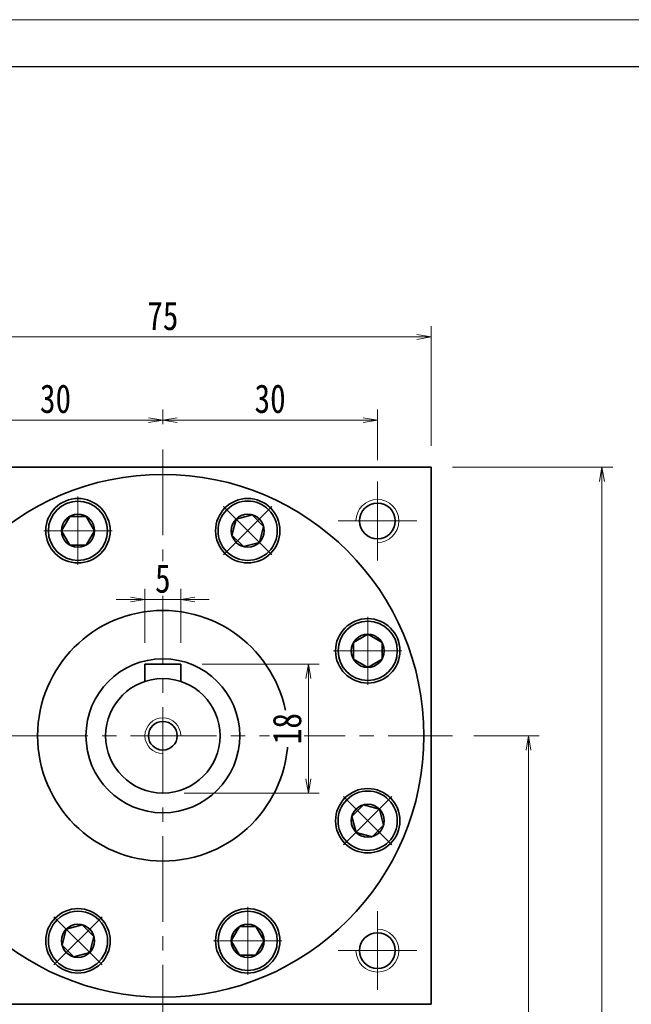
# Model space of a CAD drawing. Header units: millimetres. Extents: x -17 to 538, y -17 to 373.
# Tile 8 of 8: x 333 to 418, y 236 to 373. Entities that reach past the tile are written whole.
import ezdxf

# ---------------------------------------------------------------- set-up
doc = ezdxf.new("R2010")
doc.units = ezdxf.units.MM
doc.set_wipeout_variables(frame=1)
doc.linetypes.add('点画线', pattern=[18, 12, -2, 2, -2])
for name, color, linetype, lineweight in [('中心线层', 1, '点画线', 18), ('图框_外框线', 7, 'Continuous', 18), ('尺寸线层', 3, 'Continuous', 18), ('粗实线层', 7, 'Continuous', 35)]:
    doc.layers.add(name, color=color, linetype=linetype, lineweight=lineweight)
doc.styles.add('宋体', font='SimSun.ttf', dxfattribs={"width": 0.8})
doc.dimstyles.new('A水平标注$0', dxfattribs={"dimtxt": 3.5, "dimasz": 2, "dimexe": 1.5, "dimexo": 3, "dimgap": 1.1, "dimtad": 1, "dimtoh": 1, "dimdec": 4, "dimdsep": 46, "dimtxsty": '宋体', "dimblk": 'OPEN', "dimcen": 3, "dimclrd": 3, "dimclre": 3, "dimclrt": 6, "dimadec": 0, "dimazin": 0, "dimtm": 1e-09, "dimtfac": 1, "dimtdec": 4, "dimtix": 1, "dimtmove": 0, "dimatfit": 3, "dimldrblk": 'OPEN', "dimfxl": 0, "dimlwd": 13, "dimlwe": 13, "dimarcsym": 0})

# ---------------------------------------------------------------- blocks, each defined once
blk = doc.blocks.new('_Open')
at = {"color": 0, "linetype": 'ByBlock', "lineweight": -2}
for p, q in [((-1, 0.167), (0, 0)), ((-1, -0.167), (0, 0)), ((0, 0), (-1, 0))]:
    blk.add_line(p, q, dxfattribs=at)
blk = doc.blocks.new('*D31')
at = {"layer": 'Defpoints', "color": 0, "transparency": 16777216}
for p in [(322.92, 317.19), (352.92, 313.6), (322.92, 308.6)]:
    blk.add_point(p, dxfattribs=at)
at = {"layer": '尺寸线层', "color": 3, "lineweight": 13, "transparency": 16777216}
for p, q in [((322.92, 311.6), (322.92, 318.69)), ((352.92, 316.6), (352.92, 318.69)), ((350.92, 317.19), (324.92, 317.19))]:
    blk.add_line(p, q, dxfattribs=at)
at = {"layer": '尺寸线层', "color": 3, "lineweight": 13, "transparency": 16777216, "xscale": 2, "yscale": 2, "zscale": 2, "rotation": 180}
blk.add_blockref('_Open', (322.92, 317.19), dxfattribs=at)
at = {"layer": '尺寸线层', "color": 3, "lineweight": 13, "transparency": 16777216, "xscale": 2, "yscale": 2, "zscale": 2}
blk.add_blockref('_Open', (352.92, 317.19), dxfattribs=at)
at = {"layer": '尺寸线层', "color": 6, "transparency": 16777216, "insert": (337.92, 320.15), "char_height": 4, "attachment_point": 5, "style": '宋体', "bg_fill": 3, "box_fill_scale": 1.1, "bg_fill_color": 257, "bg_fill_transparency": 0}
blk.add_mtext('30', dxfattribs=at)
blk = doc.blocks.new('*D32')
at = {"layer": 'Defpoints', "color": 0, "transparency": 16777216}
for p in [(382.92, 317.19), (352.92, 313.6), (382.92, 308.6)]:
    blk.add_point(p, dxfattribs=at)
at = {"layer": '尺寸线层', "color": 3, "lineweight": 13, "transparency": 16777216}
for p, q in [((352.92, 316.6), (352.92, 318.69)), ((382.92, 311.6), (382.92, 318.69)), ((354.92, 317.19), (380.92, 317.19))]:
    blk.add_line(p, q, dxfattribs=at)
at = {"layer": '尺寸线层', "color": 3, "lineweight": 13, "transparency": 16777216, "xscale": 2, "yscale": 2, "zscale": 2, "rotation": 180}
blk.add_blockref('_Open', (352.92, 317.19), dxfattribs=at)
at = {"layer": '尺寸线层', "color": 3, "lineweight": 13, "transparency": 16777216, "xscale": 2, "yscale": 2, "zscale": 2}
blk.add_blockref('_Open', (382.92, 317.19), dxfattribs=at)
at = {"layer": '尺寸线层', "color": 6, "transparency": 16777216, "insert": (367.92, 320.15), "char_height": 4, "attachment_point": 5, "style": '宋体', "bg_fill": 3, "box_fill_scale": 1.1, "bg_fill_color": 257, "bg_fill_transparency": 0}
blk.add_mtext('30', dxfattribs=at)
blk = doc.blocks.new('*D33')
at = {"layer": 'Defpoints', "color": 0, "transparency": 16777216}
for p in [(315.42, 328.8), (315.42, 310.6), (390.42, 310.6)]:
    blk.add_point(p, dxfattribs=at)
at = {"layer": '尺寸线层', "color": 3, "lineweight": 13, "transparency": 16777216}
for p, q in [((315.42, 313.6), (315.42, 330.3)), ((390.42, 313.6), (390.42, 330.3)), ((388.42, 328.8), (317.42, 328.8))]:
    blk.add_line(p, q, dxfattribs=at)
at = {"layer": '尺寸线层', "color": 3, "lineweight": 13, "transparency": 16777216, "xscale": 2, "yscale": 2, "zscale": 2, "rotation": 180}
blk.add_blockref('_Open', (315.42, 328.8), dxfattribs=at)
at = {"layer": '尺寸线层', "color": 3, "lineweight": 13, "transparency": 16777216, "xscale": 2, "yscale": 2, "zscale": 2}
blk.add_blockref('_Open', (390.42, 328.8), dxfattribs=at)
at = {"layer": '尺寸线层', "color": 6, "transparency": 16777216, "insert": (352.92, 331.73), "char_height": 4, "attachment_point": 5, "style": '宋体', "bg_fill": 3, "box_fill_scale": 1.1, "bg_fill_color": 257, "bg_fill_transparency": 0}
blk.add_mtext('75', dxfattribs=at)
blk = doc.blocks.new('*D37')
at = {"layer": 'Defpoints', "color": 0, "transparency": 16777216}
for p in [(350.42, 292.12), (350.42, 283.1), (355.42, 283.1)]:
    blk.add_point(p, dxfattribs=at)
at = {"layer": '尺寸线层', "color": 3, "lineweight": 13, "transparency": 16777216}
for p, q in [((350.42, 286.1), (350.42, 293.62)), ((355.42, 286.1), (355.42, 293.62)), ((348.42, 292.12), (346.42, 292.12)), ((355.42, 292.12), (350.42, 292.12)), ((357.42, 292.12), (359.42, 292.12))]:
    blk.add_line(p, q, dxfattribs=at)
at = {"layer": '尺寸线层', "color": 3, "lineweight": 13, "transparency": 16777216, "xscale": 2, "yscale": 2, "zscale": 2}
blk.add_blockref('_Open', (350.42, 292.12), dxfattribs=at)
at = {"layer": '尺寸线层', "color": 3, "lineweight": 13, "transparency": 16777216, "xscale": 2, "yscale": 2, "zscale": 2, "rotation": 180}
blk.add_blockref('_Open', (355.42, 292.12), dxfattribs=at)
at = {"layer": '尺寸线层', "color": 6, "transparency": 16777216, "insert": (352.92, 295.05), "char_height": 4, "attachment_point": 5, "style": '宋体', "bg_fill": 3, "box_fill_scale": 1.1, "bg_fill_color": 257, "bg_fill_transparency": 0}
blk.add_mtext('5', dxfattribs=at)
blk = doc.blocks.new('*X7')
at = {"layer": '中心线层', "linetype": '点画线', "lineweight": 18}
for p, q in [((0, -4.76), (0, 4.76)), ((-4.76, 0), (4.76, 0))]:
    blk.add_line(p, q, dxfattribs=at)
at = {"layer": '粗实线层'}
for p, q in [((-2.31, 0), (-1.15, 2)), ((-1.15, 2), (1.15, 2)), ((2.31, 0), (1.15, 2)), ((2.31, 0), (1.15, 2)), ((-2.31, 0), (-1.15, -2)), ((2.31, 0), (1.15, -2)), ((-1.15, -2), (1.15, -2))]:
    blk.add_line(p, q, dxfattribs=at)
blk.add_circle((0, 0), 2.31, dxfattribs=at)
for start, end in [(0, 180), (180, 360)]:
    blk.add_arc((0, 0), 4.14, start, end, dxfattribs=at)
blk = doc.blocks.new('*D38')
at = {"layer": 'Defpoints', "color": 0, "transparency": 16777216}
for p in [(355.42, 283.1), (352.92, 265.1), (373.27, 265.1)]:
    blk.add_point(p, dxfattribs=at)
at = {"layer": '尺寸线层', "color": 3, "lineweight": 13, "transparency": 16777216}
for p, q in [((358.42, 283.1), (374.77, 283.1)), ((373.27, 281.1), (373.27, 267.1)), ((355.92, 265.1), (374.77, 265.1))]:
    blk.add_line(p, q, dxfattribs=at)
at = {"layer": '尺寸线层', "color": 3, "lineweight": 13, "transparency": 16777216, "xscale": 2, "yscale": 2, "zscale": 2}
for p, rotation in [((373.27, 283.1), 90), ((373.27, 265.1), 270)]:
    blk.add_blockref('_Open', p, dxfattribs=dict(at, rotation=rotation))
at = {"layer": '尺寸线层', "color": 6, "transparency": 16777216, "insert": (370.31, 274.1), "char_height": 4, "attachment_point": 5, "rotation": 90, "style": '宋体', "bg_fill": 3, "box_fill_scale": 1.1, "bg_fill_color": 257, "bg_fill_transparency": 0}
blk.add_mtext('18', dxfattribs=at)
blk = doc.blocks.new('*D39')
at = {"layer": 'Defpoints', "color": 0, "transparency": 16777216}
for p in [(393.42, 273.1), (382.72, 144.1), (404.05, 144.1)]:
    blk.add_point(p, dxfattribs=at)
at = {"layer": '尺寸线层', "color": 3, "lineweight": 13, "transparency": 16777216}
for p, q in [((396.42, 273.1), (405.55, 273.1)), ((404.05, 271.1), (404.05, 146.1)), ((385.72, 144.1), (405.55, 144.1))]:
    blk.add_line(p, q, dxfattribs=at)
at = {"layer": '尺寸线层', "color": 3, "lineweight": 13, "transparency": 16777216, "xscale": 2, "yscale": 2, "zscale": 2}
for p, rotation in [((404.05, 273.1), 90), ((404.05, 144.1), 270)]:
    blk.add_blockref('_Open', p, dxfattribs=dict(at, rotation=rotation))
at = {"layer": '尺寸线层', "color": 6, "transparency": 16777216, "insert": (401.1, 208.6), "char_height": 4, "attachment_point": 5, "rotation": 90, "style": '宋体', "bg_fill": 3, "box_fill_scale": 1.1, "bg_fill_color": 257, "bg_fill_transparency": 0}
blk.add_mtext('129', dxfattribs=at)
blk = doc.blocks.new('*D40')
at = {"layer": 'Defpoints', "color": 0, "transparency": 16777216}
for p in [(390.42, 310.6), (382.72, 144.1), (414.31, 144.1)]:
    blk.add_point(p, dxfattribs=at)
at = {"layer": '尺寸线层', "color": 3, "lineweight": 13, "transparency": 16777216}
for p, q in [((393.42, 310.6), (415.81, 310.6)), ((414.31, 308.6), (414.31, 146.1)), ((385.72, 144.1), (415.81, 144.1))]:
    blk.add_line(p, q, dxfattribs=at)
at = {"layer": '尺寸线层', "color": 3, "lineweight": 13, "transparency": 16777216, "xscale": 2, "yscale": 2, "zscale": 2}
for p, rotation in [((414.31, 310.6), 89.99999999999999), ((414.31, 144.1), 270)]:
    blk.add_blockref('_Open', p, dxfattribs=dict(at, rotation=rotation))
at = {"layer": '尺寸线层', "color": 6, "transparency": 16777216, "insert": (411.36, 227.35), "char_height": 4, "attachment_point": 5, "rotation": 90, "style": '宋体', "bg_fill": 3, "box_fill_scale": 1.1, "bg_fill_color": 257, "bg_fill_transparency": 0}
blk.add_mtext('166.5', dxfattribs=at)

msp = doc.modelspace()

# ---------------------------------------------------------------- linework, layer by layer
at = {"layer": '中心线层'}
for p, q in [((352.9248, 229.09859), (352.9248, 313.59859)), ((382.9248, 308.59859), (382.9248, 297.59859)), ((377.4248, 303.09859), (388.4248, 303.09859)), ((312.4248, 273.09859), (393.4248, 273.09859)), ((382.9248, 248.59859), (382.9248, 237.59859)), ((388.4248, 243.09859), (377.4248, 243.09859))]:
    msp.add_line(p, q, dxfattribs=at)
at = {"layer": '粗实线层'}
for p, q in [((315.4248, 310.59859), (390.4248, 310.59859)), ((390.4248, 310.59859), (390.4248, 235.59859)), ((355.4248, 283.09859), (350.4248, 283.09859)), ((350.4248, 283.09859), (350.4248, 280.69793)), ((355.4248, 283.09859), (355.4248, 280.69793)), ((315.4248, 235.59859), (390.4248, 235.59859))]:
    msp.add_line(p, q, dxfattribs=at)
for centre, radius in [((341.06161, 301.73885), 4.5), ((364.78798, 301.73885), 4.5), ((382.9248, 303.09859), 2.5), ((381.56506, 284.96177), 4.5), ((352.9248, 273.09859), 10.75), ((352.9248, 273.09859), 8), ((352.9248, 273.09859), 2), ((381.56506, 261.2354), 4.5), ((341.06161, 244.45832), 4.5), ((364.78798, 244.45832), 4.5), ((382.9248, 243.09859), 2.5)]:
    msp.add_circle(centre, radius, dxfattribs=at)
at = {"layer": '粗实线层', "lineweight": 18}
for centre, radius, start, end in [((382.9248, 303.09859), 3, 270, 180), ((352.9248, 273.09859), 2.5, 0, 270), ((382.9248, 243.09859), 3, 180, 90)]:
    msp.add_arc(centre, radius, start, end, dxfattribs=at)

# ---------------------------------------------------------------- next in the draw order: dimensions: what is measured, and where the dimension line sits
at = {"layer": '尺寸线层'}
for base, p1, p2, picture, middle in [((322.9248, 317.19121), (352.9248, 313.59859), (322.9248, 308.59859), '*D31', (337.9248, 320.14651)), ((350.4248, 292.11681), (355.4248, 283.09859), (350.4248, 283.09859), '*D37', (352.9248, 295.04977))]:
    dim = msp.add_linear_dim(base=base, p1=p1, p2=p2, dimstyle='A水平标注$0', override={"dimtxt": 4, "dimgap": 1, "dimblk": 'Open', "dimtfill": 1, "dimtfillclr": 256}, dxfattribs=at)
    dim.commit()
    dim.dimension.update_dxf_attribs({"geometry": picture, "text_midpoint": middle})

# ---------------------------------------------------------------- next in the draw order: wipeouts: each hides what was drawn before it
for points in [[(345.20161, 301.73885), (345.20154, 301.76311), (345.20133, 301.78738), (345.20097, 301.81164), (345.20047, 301.83589), (345.19983, 301.86015), (345.19905, 301.8844), (345.19813, 301.90865), (345.19706, 301.93288), (345.19585, 301.95712), (345.1945, 301.98134), (345.19301, 302.00556), (345.19138, 302.02977), (345.1896, 302.05397), (345.18768, 302.07815), (345.18562, 302.10233), (345.18342, 302.12649), (345.18108, 302.15064), (345.1786, 302.17478), (345.17597, 302.1989), (345.1732, 302.223), (345.1703, 302.24709), (345.16725, 302.27116), (345.16406, 302.29521), (345.16073, 302.31925), (345.15725, 302.34326), (345.15364, 302.36725), (345.14989, 302.39123), (345.14599, 302.41517), (345.14196, 302.4391), (345.13779, 302.463), (345.13779, 302.463), (345.09972, 302.65169), (345.05292, 302.8384), (344.9975, 303.02274), (344.93357, 303.2043), (344.86127, 303.3827), (344.78075, 303.55754), (344.69219, 303.72845), (344.59579, 303.89505), (344.49174, 304.057), (344.38028, 304.21394), (344.26164, 304.36552), (344.13609, 304.51143), (344.00389, 304.65134), (343.86533, 304.78496), (343.72071, 304.91199), (343.57034, 305.03216), (343.41455, 305.14521), (343.25367, 305.2509), (343.08805, 305.34899), (342.91805, 305.43929), (342.74404, 305.52158), (342.56639, 305.59569), (342.38549, 305.66147), (342.20173, 305.71877), (342.0155, 305.76746), (341.82721, 305.80745), (341.63726, 305.83863), (341.44607, 305.86096), (341.25405, 305.87438), (341.06161, 305.87885), (341.06161, 305.87885), (340.86917, 305.87438), (340.67715, 305.86096), (340.48596, 305.83863), (340.29602, 305.80745), (340.10773, 305.76746), (339.9215, 305.71877), (339.73773, 305.66147), (339.55683, 305.59569), (339.37918, 305.52158), (339.20517, 305.43929), (339.03517, 305.34899), (338.86955, 305.2509), (338.70867, 305.14521), (338.55288, 305.03216), (338.40251, 304.91199), (338.25789, 304.78496), (338.11933, 304.65134), (337.98713, 304.51143), (337.86158, 304.36552), (337.74294, 304.21394), (337.63148, 304.057), (337.52744, 303.89505), (337.43103, 303.72845), (337.34247, 303.55754), (337.26196, 303.3827), (337.18965, 303.2043), (337.12572, 303.02274), (337.0703, 302.8384), (337.0235, 302.65169), (336.98544, 302.463), (336.98544, 302.463), (336.98126, 302.4391), (336.97723, 302.41517), (336.97333, 302.39123), (336.96958, 302.36725), (336.96597, 302.34326), (336.9625, 302.31925), (336.95917, 302.29521), (336.95598, 302.27116), (336.95293, 302.24709), (336.95002, 302.223), (336.94725, 302.1989), (336.94463, 302.17478), (336.94214, 302.15064), (336.9398, 302.12649), (336.9376, 302.10233), (336.93554, 302.07815), (336.93362, 302.05397), (336.93185, 302.02977), (336.93021, 302.00556), (336.92872, 301.98134), (336.92737, 301.95712), (336.92616, 301.93288), (336.92509, 301.90865), (336.92417, 301.8844), (336.92339, 301.86015), (336.92275, 301.83589), (336.92225, 301.81164), (336.9219, 301.78738), (336.92168, 301.76311), (336.92161, 301.73885), (336.92161, 301.73885), (336.92729, 301.52218), (336.94429, 301.3061), (336.97258, 301.09121), (337.01208, 300.8781), (337.06268, 300.66734), (337.12424, 300.45952), (337.19659, 300.25521), (337.27953, 300.05496), (337.37284, 299.85933), (337.47627, 299.66885), (337.58952, 299.48405), (337.71228, 299.30542), (337.84423, 299.13346), (337.98499, 298.96865), (338.13419, 298.81143), (338.29141, 298.66223), (338.45622, 298.52147), (338.62818, 298.38952), (338.80681, 298.26675), (338.99161, 298.15351), (339.18209, 298.05008), (339.37772, 297.95677), (339.57797, 297.87383), (339.78228, 297.80148), (339.9901, 297.73992), (340.20086, 297.68932), (340.41397, 297.64982), (340.62886, 297.62153), (340.84494, 297.60452), (341.06161, 297.59885), (341.06161, 297.59885), (341.27828, 297.60452), (341.49436, 297.62153), (341.70925, 297.64982), (341.92237, 297.68932), (342.13312, 297.73992), (342.34094, 297.80148), (342.54525, 297.87383), (342.7455, 297.95677), (342.94113, 298.05008), (343.13161, 298.15351), (343.31642, 298.26675), (343.49504, 298.38952), (343.667, 298.52147), (343.83181, 298.66223), (343.98903, 298.81143), (344.13823, 298.96865), (344.279, 299.13346), (344.41094, 299.30542), (344.53371, 299.48405), (344.64696, 299.66885), (344.75038, 299.85933), (344.84369, 300.05496), (344.92663, 300.25521), (344.99899, 300.45952), (345.06054, 300.66734), (345.11114, 300.8781), (345.15064, 301.09121), (345.17893, 301.3061), (345.19594, 301.52218)], [(367.71541, 298.81143), (367.73251, 298.82864), (367.74952, 298.84594), (367.76642, 298.86335), (367.78322, 298.88085), (367.79992, 298.89846), (367.81652, 298.91616), (367.83301, 298.93395), (367.84939, 298.95185), (367.86567, 298.96984), (367.88185, 298.98792), (367.89792, 299.0061), (367.91388, 299.02438), (367.92973, 299.04274), (367.94548, 299.0612), (367.96112, 299.07975), (367.97665, 299.09839), (367.99207, 299.11713), (368.00738, 299.13595), (368.02258, 299.15486), (368.03767, 299.17386), (368.05264, 299.19295), (368.06751, 299.21213), (368.08226, 299.23139), (368.0969, 299.25074), (368.11142, 299.27018), (368.12583, 299.2897), (368.14013, 299.3093), (368.15431, 299.32899), (368.16838, 299.34876), (368.18233, 299.36861), (368.18233, 299.36861), (368.28883, 299.52895), (368.38777, 299.69407), (368.47893, 299.8636), (368.5621, 300.03719), (368.63712, 300.21446), (368.70382, 300.39503), (368.76205, 300.5785), (368.81169, 300.76448), (368.85263, 300.95256), (368.88479, 301.14235), (368.90808, 301.33342), (368.92248, 301.52537), (368.92793, 301.71778), (368.92443, 301.91024), (368.912, 302.10233), (368.89064, 302.29363), (368.86042, 302.48373), (368.8214, 302.67222), (368.77365, 302.8587), (368.71729, 303.04275), (368.65243, 303.22399), (368.57922, 303.40201), (368.49782, 303.57644), (368.40839, 303.74689), (368.31114, 303.91301), (368.20627, 304.07442), (368.09401, 304.23079), (367.97461, 304.38177), (367.84832, 304.52703), (367.71541, 304.66627), (367.71541, 304.66627), (367.57617, 304.79918), (367.4309, 304.92548), (367.27992, 305.04488), (367.12356, 305.15714), (366.96214, 305.26201), (366.79603, 305.35926), (366.62557, 305.44869), (366.45114, 305.53009), (366.27312, 305.6033), (366.09189, 305.66816), (365.90783, 305.72452), (365.72136, 305.77226), (365.53287, 305.81129), (365.34276, 305.84151), (365.15146, 305.86286), (364.95938, 305.8753), (364.76692, 305.8788), (364.57451, 305.87334), (364.38256, 305.85895), (364.19148, 305.83565), (364.0017, 305.8035), (363.81361, 305.76256), (363.62763, 305.71291), (363.44416, 305.65468), (363.2636, 305.58799), (363.08633, 305.51297), (362.91274, 305.42979), (362.7432, 305.33864), (362.57808, 305.2397), (362.41774, 305.13319), (362.41774, 305.13319), (362.39789, 305.11924), (362.37812, 305.10518), (362.35843, 305.091), (362.33883, 305.0767), (362.31931, 305.06229), (362.29988, 305.04777), (362.28053, 305.03313), (362.26126, 305.01837), (362.24209, 305.00351), (362.223, 304.98853), (362.204, 304.97345), (362.18508, 304.95825), (362.16626, 304.94294), (362.14753, 304.92752), (362.12888, 304.91199), (362.11033, 304.89635), (362.09187, 304.8806), (362.07351, 304.86475), (362.05524, 304.84878), (362.03706, 304.83271), (362.01897, 304.81654), (362.00098, 304.80026), (361.98309, 304.78387), (361.96529, 304.76738), (361.94759, 304.75079), (361.92999, 304.73409), (361.91248, 304.71729), (361.89508, 304.70038), (361.87777, 304.68338), (361.86056, 304.66627), (361.86056, 304.66627), (361.71136, 304.50905), (361.5706, 304.34424), (361.43865, 304.17228), (361.31589, 303.99366), (361.20264, 303.80885), (361.09922, 303.61837), (361.00591, 303.42274), (360.92296, 303.22249), (360.85061, 303.01818), (360.78905, 302.81036), (360.73845, 302.59961), (360.69895, 302.38649), (360.67066, 302.1716), (360.65366, 301.95552), (360.64798, 301.73885), (360.65366, 301.52218), (360.67066, 301.3061), (360.69895, 301.09121), (360.73845, 300.8781), (360.78905, 300.66734), (360.85061, 300.45952), (360.92296, 300.25521), (361.00591, 300.05496), (361.09922, 299.85933), (361.20264, 299.66885), (361.31589, 299.48405), (361.43865, 299.30542), (361.5706, 299.13346), (361.71136, 298.96865), (361.86056, 298.81143), (361.86056, 298.81143), (362.01778, 298.66223), (362.1826, 298.52147), (362.35455, 298.38952), (362.53318, 298.26675), (362.71798, 298.15351), (362.90846, 298.05008), (363.10409, 297.95677), (363.30434, 297.87383), (363.50865, 297.80148), (363.71647, 297.73992), (363.92723, 297.68932), (364.14035, 297.64982), (364.35524, 297.62153), (364.57131, 297.60452), (364.78798, 297.59885), (365.00466, 297.60452), (365.22073, 297.62153), (365.43562, 297.64982), (365.64874, 297.68932), (365.85949, 297.73992), (366.06731, 297.80148), (366.27163, 297.87383), (366.47187, 297.95677), (366.6675, 298.05008), (366.85798, 298.15351), (367.04279, 298.26675), (367.22142, 298.38952), (367.39337, 298.52147), (367.55818, 298.66223)], [(381.56506, 280.82177), (381.58933, 280.82184), (381.61359, 280.82206), (381.63785, 280.82241), (381.66211, 280.82291), (381.68636, 280.82355), (381.71061, 280.82433), (381.73486, 280.82525), (381.7591, 280.82632), (381.78333, 280.82753), (381.80756, 280.82888), (381.83177, 280.83037), (381.85598, 280.83201), (381.88018, 280.83378), (381.90437, 280.8357), (381.92854, 280.83776), (381.9527, 280.83996), (381.97685, 280.8423), (382.00099, 280.84479), (382.02511, 280.84741), (382.04922, 280.85018), (382.0733, 280.85309), (382.09737, 280.85614), (382.12143, 280.85933), (382.14546, 280.86266), (382.16947, 280.86613), (382.19347, 280.86974), (382.21744, 280.87349), (382.24139, 280.87739), (382.26531, 280.88142), (382.28921, 280.8856), (382.28921, 280.8856), (382.4779, 280.92366), (382.66462, 280.97046), (382.84895, 281.02588), (383.03052, 281.08981), (383.20891, 281.16212), (383.38375, 281.24263), (383.55466, 281.33119), (383.72127, 281.4276), (383.88321, 281.53164), (384.04015, 281.6431), (384.19173, 281.76174), (384.33764, 281.88729), (384.47755, 282.01949), (384.61117, 282.15805), (384.7382, 282.30267), (384.85837, 282.45304), (384.97142, 282.60883), (385.07711, 282.76971), (385.17521, 282.93533), (385.2655, 283.10533), (385.34779, 283.27934), (385.42191, 283.45699), (385.48768, 283.63789), (385.54498, 283.82166), (385.59367, 284.00789), (385.63366, 284.19618), (385.66485, 284.38612), (385.68717, 284.57731), (385.70059, 284.76933), (385.70506, 284.96177), (385.70506, 284.96177), (385.70059, 285.15421), (385.68717, 285.34623), (385.66485, 285.53742), (385.63366, 285.72737), (385.59367, 285.91566), (385.54498, 286.10189), (385.48768, 286.28565), (385.42191, 286.46655), (385.34779, 286.6442), (385.2655, 286.81821), (385.17521, 286.98821), (385.07711, 287.15383), (384.97142, 287.31471), (384.85837, 287.4705), (384.7382, 287.62087), (384.61117, 287.76549), (384.47755, 287.90405), (384.33764, 288.03625), (384.19173, 288.1618), (384.04015, 288.28044), (383.88321, 288.3919), (383.72127, 288.49595), (383.55466, 288.59235), (383.38375, 288.68091), (383.20891, 288.76143), (383.03052, 288.83373), (382.84895, 288.89766), (382.66462, 288.95309), (382.4779, 288.99988), (382.28921, 289.03795), (382.28921, 289.03795), (382.26531, 289.04212), (382.24139, 289.04615), (382.21744, 289.05005), (382.19347, 289.0538), (382.16947, 289.05741), (382.14546, 289.06089), (382.12143, 289.06422), (382.09737, 289.06741), (382.0733, 289.07046), (382.04922, 289.07336), (382.02511, 289.07613), (382.00099, 289.07876), (381.97685, 289.08124), (381.9527, 289.08358), (381.92854, 289.08578), (381.90437, 289.08784), (381.88018, 289.08976), (381.85598, 289.09154), (381.83177, 289.09317), (381.80756, 289.09466), (381.78333, 289.09601), (381.7591, 289.09722), (381.73486, 289.09829), (381.71061, 289.09921), (381.68636, 289.09999), (381.66211, 289.10063), (381.63785, 289.10113), (381.61359, 289.10149), (381.58933, 289.1017), (381.56506, 289.10177), (381.56506, 289.10177), (381.34839, 289.0961), (381.13232, 289.07909), (380.91742, 289.0508), (380.70431, 289.0113), (380.49355, 288.9607), (380.28573, 288.89915), (380.08142, 288.82679), (379.88117, 288.74385), (379.68554, 288.65054), (379.49506, 288.54712), (379.31026, 288.43387), (379.13163, 288.3111), (378.95968, 288.17916), (378.79486, 288.03839), (378.63764, 287.88919), (378.48844, 287.73197), (378.34768, 287.56716), (378.21573, 287.3952), (378.09297, 287.21658), (377.97972, 287.03177), (377.8763, 286.84129), (377.78299, 286.64566), (377.70004, 286.44541), (377.62769, 286.2411), (377.56613, 286.03328), (377.51553, 285.82253), (377.47603, 285.60941), (377.44774, 285.39452), (377.43074, 285.17844), (377.42506, 284.96177), (377.42506, 284.96177), (377.43074, 284.7451), (377.44774, 284.52902), (377.47603, 284.31413), (377.51553, 284.10102), (377.56613, 283.89026), (377.62769, 283.68244), (377.70004, 283.47813), (377.78299, 283.27788), (377.8763, 283.08225), (377.97972, 282.89177), (378.09297, 282.70697), (378.21573, 282.52834), (378.34768, 282.35639), (378.48844, 282.19157), (378.63764, 282.03435), (378.79486, 281.88515), (378.95968, 281.74439), (379.13163, 281.61244), (379.31026, 281.48968), (379.49506, 281.37643), (379.68554, 281.273), (379.88117, 281.17969), (380.08142, 281.09675), (380.28573, 281.0244), (380.49355, 280.96284), (380.70431, 280.91224), (380.91742, 280.87274), (381.13232, 280.84445), (381.34839, 280.82745)], [(378.63764, 258.30798), (378.65485, 258.29087), (378.67215, 258.27387), (378.68956, 258.25696), (378.70707, 258.24016), (378.72467, 258.22346), (378.74237, 258.20687), (378.76017, 258.19038), (378.77806, 258.17399), (378.79605, 258.15771), (378.81414, 258.14153), (378.83231, 258.12547), (378.85059, 258.1095), (378.86895, 258.09365), (378.88741, 258.0779), (378.90596, 258.06226), (378.92461, 258.04673), (378.94334, 258.03131), (378.96216, 258.016), (378.98107, 258.0008), (379.00008, 257.98572), (379.01916, 257.97074), (379.03834, 257.95587), (379.0576, 257.94112), (379.07695, 257.92648), (379.09639, 257.91196), (379.11591, 257.89755), (379.13551, 257.88325), (379.1552, 257.86907), (379.17497, 257.85501), (379.19482, 257.84106), (379.19482, 257.84106), (379.35516, 257.73455), (379.52028, 257.63561), (379.68982, 257.54446), (379.86341, 257.46128), (380.04068, 257.38626), (380.22124, 257.31957), (380.40471, 257.26133), (380.59069, 257.21169), (380.77878, 257.17075), (380.96856, 257.1386), (381.15963, 257.1153), (381.35158, 257.10091), (381.544, 257.09545), (381.73645, 257.09895), (381.92854, 257.11139), (382.11984, 257.13274), (382.30995, 257.16296), (382.49844, 257.20199), (382.68491, 257.24973), (382.86896, 257.30609), (383.0502, 257.37095), (383.22822, 257.44416), (383.40265, 257.52556), (383.57311, 257.61499), (383.73922, 257.71224), (383.90064, 257.81711), (384.057, 257.92937), (384.20798, 258.04877), (384.35325, 258.17507), (384.49249, 258.30798), (384.49249, 258.30798), (384.62539, 258.44721), (384.75169, 258.59248), (384.87109, 258.74346), (384.98335, 258.89982), (385.08822, 259.06124), (385.18547, 259.22735), (385.2749, 259.39781), (385.3563, 259.57224), (385.42951, 259.75026), (385.49437, 259.9315), (385.55073, 260.11555), (385.59848, 260.30202), (385.6375, 260.49052), (385.66772, 260.68062), (385.68908, 260.87192), (385.70151, 261.06401), (385.70501, 261.25646), (385.69956, 261.44888), (385.68516, 261.64083), (385.66186, 261.8319), (385.62971, 262.02169), (385.58877, 262.20977), (385.53913, 262.39575), (385.4809, 262.57922), (385.4142, 262.75978), (385.33918, 262.93705), (385.256, 263.11065), (385.16485, 263.28018), (385.06591, 263.4453), (384.95941, 263.60564), (384.95941, 263.60564), (384.94546, 263.62549), (384.93139, 263.64526), (384.91721, 263.66495), (384.90291, 263.68455), (384.8885, 263.70407), (384.87398, 263.72351), (384.85934, 263.74286), (384.84459, 263.76212), (384.82972, 263.7813), (384.81475, 263.80039), (384.79966, 263.81939), (384.78446, 263.8383), (384.76915, 263.85712), (384.75373, 263.87586), (384.7382, 263.8945), (384.72256, 263.91305), (384.70681, 263.93151), (384.69096, 263.94987), (384.675, 263.96815), (384.65893, 263.98633), (384.64275, 264.00441), (384.62647, 264.0224), (384.61008, 264.04029), (384.59359, 264.05809), (384.577, 264.07579), (384.5603, 264.0934), (384.5435, 264.1109), (384.5266, 264.12831), (384.50959, 264.14561), (384.49249, 264.16282), (384.49249, 264.16282), (384.33526, 264.31202), (384.17045, 264.45278), (383.99849, 264.58473), (383.81987, 264.70749), (383.63506, 264.82074), (383.44458, 264.92417), (383.24895, 265.01748), (383.04871, 265.10042), (382.84439, 265.17277), (382.63657, 265.23433), (382.42582, 265.28493), (382.2127, 265.32443), (381.99781, 265.35272), (381.78173, 265.36973), (381.56506, 265.3754), (381.34839, 265.36973), (381.13232, 265.35272), (380.91742, 265.32443), (380.70431, 265.28493), (380.49355, 265.23433), (380.28573, 265.17277), (380.08142, 265.10042), (379.88117, 265.01748), (379.68554, 264.92417), (379.49506, 264.82074), (379.31026, 264.70749), (379.13163, 264.58473), (378.95968, 264.45278), (378.79486, 264.31202), (378.63764, 264.16282), (378.63764, 264.16282), (378.48844, 264.0056), (378.34768, 263.84079), (378.21573, 263.66883), (378.09297, 263.4902), (377.97972, 263.3054), (377.8763, 263.11492), (377.78299, 262.91929), (377.70004, 262.71904), (377.62769, 262.51473), (377.56613, 262.30691), (377.51553, 262.09615), (377.47603, 261.88304), (377.44774, 261.66815), (377.43074, 261.45207), (377.42506, 261.2354), (377.43074, 261.01873), (377.44774, 260.80265), (377.47603, 260.58776), (377.51553, 260.37464), (377.56613, 260.16389), (377.62769, 259.95607), (377.70004, 259.75176), (377.78299, 259.55151), (377.8763, 259.35588), (377.97972, 259.1654), (378.09297, 258.98059), (378.21573, 258.80197), (378.34768, 258.63001), (378.48844, 258.4652)], [(338.13419, 247.38574), (338.11708, 247.36853), (338.10008, 247.35123), (338.08317, 247.33382), (338.06637, 247.31632), (338.04968, 247.29871), (338.03308, 247.28101), (338.01659, 247.26322), (338.0002, 247.24532), (337.98392, 247.22733), (337.96775, 247.20925), (337.95168, 247.19107), (337.93572, 247.1728), (337.91986, 247.15443), (337.90411, 247.13597), (337.88848, 247.11742), (337.87295, 247.09878), (337.85753, 247.08004), (337.84222, 247.06122), (337.82702, 247.04231), (337.81193, 247.02331), (337.79695, 247.00422), (337.78209, 246.98504), (337.76734, 246.96578), (337.7527, 246.94643), (337.73817, 246.92699), (337.72376, 246.90747), (337.70946, 246.88787), (337.69528, 246.86818), (337.68122, 246.84841), (337.66727, 246.82856), (337.66727, 246.82856), (337.56076, 246.66822), (337.46183, 246.5031), (337.37067, 246.33357), (337.28749, 246.15998), (337.21248, 245.98271), (337.14578, 245.80214), (337.08755, 245.61867), (337.03791, 245.43269), (336.99696, 245.24461), (336.96481, 245.05482), (336.94151, 244.86375), (336.92712, 244.6718), (336.92166, 244.47939), (336.92516, 244.28693), (336.9376, 244.09484), (336.95895, 243.90354), (336.98917, 243.71344), (337.0282, 243.52495), (337.07594, 243.33847), (337.13231, 243.15442), (337.19716, 242.97318), (337.27037, 242.79516), (337.35178, 242.62073), (337.4412, 242.45028), (337.53845, 242.28416), (337.64332, 242.12275), (337.75558, 241.96638), (337.87499, 241.8154), (338.00128, 241.67014), (338.13419, 241.5309), (338.13419, 241.5309), (338.27343, 241.39799), (338.41869, 241.27169), (338.56967, 241.15229), (338.72604, 241.04003), (338.88745, 240.93516), (339.05357, 240.83791), (339.22402, 240.74849), (339.39845, 240.66708), (339.57648, 240.59387), (339.75771, 240.52901), (339.94176, 240.47265), (340.12824, 240.42491), (340.31673, 240.38588), (340.50683, 240.35566), (340.69813, 240.33431), (340.89022, 240.32187), (341.08268, 240.31837), (341.27509, 240.32383), (341.46704, 240.33822), (341.65811, 240.36152), (341.8479, 240.39367), (342.03598, 240.43462), (342.22196, 240.48426), (342.40543, 240.54249), (342.586, 240.60918), (342.76327, 240.6842), (342.93686, 240.76738), (343.1064, 240.85853), (343.27151, 240.95747), (343.43185, 241.06398), (343.43185, 241.06398), (343.4517, 241.07793), (343.47147, 241.09199), (343.49116, 241.10617), (343.51077, 241.12047), (343.53029, 241.13488), (343.54972, 241.14941), (343.56907, 241.16404), (343.58833, 241.1788), (343.60751, 241.19366), (343.6266, 241.20864), (343.6456, 241.22373), (343.66451, 241.23892), (343.68334, 241.25423), (343.70207, 241.26965), (343.72071, 241.28518), (343.73926, 241.30082), (343.75772, 241.31657), (343.77609, 241.33242), (343.79436, 241.34839), (343.81254, 241.36446), (343.83062, 241.38063), (343.84861, 241.39691), (343.86651, 241.4133), (343.88431, 241.42979), (343.90201, 241.44638), (343.91961, 241.46308), (343.93711, 241.47988), (343.95452, 241.49679), (343.97183, 241.51379), (343.98903, 241.5309), (343.98903, 241.5309), (344.13823, 241.68812), (344.279, 241.85293), (344.41094, 242.02489), (344.53371, 242.20351), (344.64696, 242.38832), (344.75038, 242.5788), (344.84369, 242.77443), (344.92663, 242.97468), (344.99899, 243.17899), (345.06054, 243.38681), (345.11114, 243.59757), (345.15064, 243.81068), (345.17893, 244.02557), (345.19594, 244.24165), (345.20161, 244.45832), (345.19594, 244.67499), (345.17893, 244.89107), (345.15064, 245.10596), (345.11114, 245.31907), (345.06054, 245.52983), (344.99899, 245.73765), (344.92663, 245.94196), (344.84369, 246.14221), (344.75038, 246.33784), (344.64696, 246.52832), (344.53371, 246.71313), (344.41094, 246.89175), (344.279, 247.06371), (344.13823, 247.22852), (343.98903, 247.38574), (343.98903, 247.38574), (343.83181, 247.53494), (343.667, 247.6757), (343.49504, 247.80765), (343.31642, 247.93042), (343.13161, 248.04366), (342.94113, 248.14709), (342.7455, 248.2404), (342.54525, 248.32334), (342.34094, 248.39569), (342.13312, 248.45725), (341.92237, 248.50785), (341.70925, 248.54735), (341.49436, 248.57564), (341.27828, 248.59265), (341.06161, 248.59832), (340.84494, 248.59265), (340.62886, 248.57564), (340.41397, 248.54735), (340.20086, 248.50785), (339.9901, 248.45725), (339.78228, 248.39569), (339.57797, 248.32334), (339.37772, 248.2404), (339.18209, 248.14709), (338.99161, 248.04366), (338.80681, 247.93042), (338.62818, 247.80765), (338.45622, 247.6757), (338.29141, 247.53494)], [(360.64798, 244.45832), (360.64806, 244.43406), (360.64827, 244.40979), (360.64862, 244.38553), (360.64912, 244.36128), (360.64976, 244.33702), (360.65054, 244.31277), (360.65147, 244.28853), (360.65253, 244.26429), (360.65374, 244.24005), (360.65509, 244.21583), (360.65658, 244.19161), (360.65822, 244.1674), (360.65999, 244.1432), (360.66191, 244.11902), (360.66397, 244.09484), (360.66617, 244.07068), (360.66851, 244.04653), (360.671, 244.02239), (360.67362, 243.99827), (360.67639, 243.97417), (360.6793, 243.95008), (360.68235, 243.92601), (360.68554, 243.90196), (360.68887, 243.87792), (360.69234, 243.85391), (360.69595, 243.82992), (360.69971, 243.80595), (360.7036, 243.782), (360.70763, 243.75807), (360.71181, 243.73417), (360.71181, 243.73417), (360.74987, 243.54548), (360.79667, 243.35877), (360.85209, 243.17443), (360.91603, 242.99287), (360.98833, 242.81447), (361.06885, 242.63963), (361.1574, 242.46872), (361.25381, 242.30212), (361.35786, 242.14017), (361.46932, 241.98323), (361.58795, 241.83165), (361.7135, 241.68574), (361.8457, 241.54583), (361.98426, 241.41222), (362.12888, 241.28518), (362.27925, 241.16501), (362.43505, 241.05196), (362.59593, 240.94627), (362.76154, 240.84818), (362.93154, 240.75788), (363.10555, 240.67559), (363.2832, 240.60148), (363.46411, 240.5357), (363.64787, 240.4784), (363.8341, 240.42971), (364.02239, 240.38972), (364.21234, 240.35854), (364.40353, 240.33621), (364.59555, 240.32279), (364.78798, 240.31832), (364.78798, 240.31832), (364.98042, 240.32279), (365.17244, 240.33621), (365.36363, 240.35854), (365.55358, 240.38972), (365.74187, 240.42971), (365.9281, 240.4784), (366.11186, 240.5357), (366.29276, 240.60148), (366.47041, 240.67559), (366.64443, 240.75788), (366.81442, 240.84818), (366.98004, 240.94627), (367.14092, 241.05196), (367.29671, 241.16501), (367.44708, 241.28518), (367.5917, 241.41222), (367.73026, 241.54583), (367.86246, 241.68574), (367.98802, 241.83165), (368.10665, 241.98323), (368.21811, 242.14017), (368.32216, 242.30212), (368.41856, 242.46872), (368.50712, 242.63963), (368.58764, 242.81447), (368.65994, 242.99287), (368.72387, 243.17443), (368.7793, 243.35877), (368.82609, 243.54548), (368.86416, 243.73417), (368.86416, 243.73417), (368.86833, 243.75807), (368.87237, 243.782), (368.87626, 243.80595), (368.88001, 243.82992), (368.88363, 243.85391), (368.8871, 243.87792), (368.89043, 243.90196), (368.89362, 243.92601), (368.89667, 243.95008), (368.89958, 243.97417), (368.90234, 243.99827), (368.90497, 244.02239), (368.90745, 244.04653), (368.9098, 244.07068), (368.912, 244.09484), (368.91406, 244.11902), (368.91597, 244.1432), (368.91775, 244.1674), (368.91938, 244.19161), (368.92088, 244.21583), (368.92223, 244.24005), (368.92343, 244.26429), (368.9245, 244.28853), (368.92542, 244.31277), (368.92621, 244.33702), (368.92685, 244.36128), (368.92734, 244.38553), (368.9277, 244.40979), (368.92791, 244.43406), (368.92798, 244.45832), (368.92798, 244.45832), (368.92231, 244.67499), (368.9053, 244.89107), (368.87701, 245.10596), (368.83752, 245.31907), (368.78692, 245.52983), (368.72536, 245.73765), (368.65301, 245.94196), (368.57006, 246.14221), (368.47675, 246.33784), (368.37333, 246.52832), (368.26008, 246.71313), (368.13731, 246.89175), (368.00537, 247.06371), (367.8646, 247.22852), (367.71541, 247.38574), (367.55818, 247.53494), (367.39337, 247.6757), (367.22142, 247.80765), (367.04279, 247.93042), (366.85798, 248.04366), (366.6675, 248.14709), (366.47187, 248.2404), (366.27163, 248.32334), (366.06731, 248.39569), (365.85949, 248.45725), (365.64874, 248.50785), (365.43562, 248.54735), (365.22073, 248.57564), (365.00466, 248.59265), (364.78798, 248.59832), (364.78798, 248.59832), (364.57131, 248.59265), (364.35524, 248.57564), (364.14035, 248.54735), (363.92723, 248.50785), (363.71647, 248.45725), (363.50865, 248.39569), (363.30434, 248.32334), (363.10409, 248.2404), (362.90846, 248.14709), (362.71798, 248.04366), (362.53318, 247.93042), (362.35455, 247.80765), (362.1826, 247.6757), (362.01778, 247.53494), (361.86056, 247.38574), (361.71136, 247.22852), (361.5706, 247.06371), (361.43865, 246.89175), (361.31589, 246.71313), (361.20264, 246.52832), (361.09922, 246.33784), (361.00591, 246.14221), (360.92296, 245.94196), (360.85061, 245.73765), (360.78905, 245.52983), (360.73845, 245.31907), (360.69895, 245.10596), (360.67066, 244.89107), (360.65366, 244.67499)]]:
    msp.add_wipeout(points).dxf.layer = '粗实线层'

# ---------------------------------------------------------------- next in the draw order: linework, layer by layer
at = {"layer": '粗实线层'}
msp.add_circle((352.9248, 273.09859), 17.5, dxfattribs=at)

# ---------------------------------------------------------------- next in the draw order: block references
msp.add_blockref('*X7', (341.06161, 301.73885), dxfattribs=at)
for p, rotation in [((381.56506, 284.96177), 270), ((381.56506, 261.2354), 225.0000000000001), ((341.06161, 244.45832), 135.0000000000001), ((364.78798, 244.45832), 180)]:
    msp.add_blockref('*X7', p, dxfattribs=dict(at, rotation=rotation))

# ---------------------------------------------------------------- next in the draw order: dimensions: what is measured, and where the dimension line sits
at = {"layer": '尺寸线层'}
dim = msp.add_linear_dim(base=(382.9248, 317.19121), p1=(352.9248, 313.59859), p2=(382.9248, 308.59859), angle=0, dimstyle='A水平标注$0', override={"dimtxt": 4, "dimgap": 1, "dimblk": 'Open', "dimtfill": 1, "dimtfillclr": 256}, dxfattribs=at)
dim.commit()
dim.dimension.update_dxf_attribs({"geometry": '*D32', "text_midpoint": (367.9248, 320.14651)})

# ---------------------------------------------------------------- next in the draw order: linework, layer by layer
at = {"layer": '粗实线层'}
msp.add_circle((352.9248, 273.09859), 36.5, dxfattribs=at)

# ---------------------------------------------------------------- next in the draw order: block references
at = {"layer": '粗实线层', "rotation": 315.0000000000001}
msp.add_blockref('*X7', (364.78798, 301.73885), dxfattribs=at)

# ---------------------------------------------------------------- next in the draw order: dimensions: what is measured, and where the dimension line sits
at = {"layer": '尺寸线层'}
dim = msp.add_linear_dim(base=(315.4248, 328.80112), p1=(390.4248, 310.59859), p2=(315.4248, 310.59859), dimstyle='A水平标注$0', override={"dimtxt": 4, "dimgap": 1, "dimblk": 'Open', "dimtfill": 1, "dimtfillclr": 256}, dxfattribs=at)
dim.commit()
dim.dimension.update_dxf_attribs({"geometry": '*D33', "text_midpoint": (352.9248, 331.73408)})

# ---------------------------------------------------------------- next in the draw order: dimensions: what is measured, and where the dimension line sits
for base, p1, p2, override, picture, middle in [((373.26623, 265.09859), (355.4248, 283.09859), (352.9248, 265.09859), {"dimtxt": 4, "dimgap": 1, "dimblk": 'Open', "dimtfill": 1, "dimtfillclr": 256}, '*D38', (370.31092, 274.09859)), ((404.05078, 144.09859), (393.4248, 273.09859), (382.7248, 144.09859), {"dimtxt": 4, "dimgap": 1}, '*D39', (401.09547, 208.59859))]:
    dim = msp.add_linear_dim(base=base, p1=p1, p2=p2, angle=270, dimstyle='A水平标注$0', override=override, dxfattribs=at)
    dim.commit()
    dim.dimension.update_dxf_attribs({"geometry": picture, "text_midpoint": middle})

# ---------------------------------------------------------------- next in the draw order: dimensions: what is measured, and where the dimension line sits
dim = msp.add_linear_dim(base=(414.31231, 144.09859), p1=(390.4248, 310.59859), p2=(382.7248, 144.09859), angle=270, dimstyle='A水平标注$0', override={"dimtxt": 4, "dimgap": 1}, dxfattribs=at)
dim.commit()
dim.dimension.update_dxf_attribs({"geometry": '*D40', "text_midpoint": (411.357, 227.34859)})

# ---------------------------------------------------------------- next in the draw order: linework, layer by layer
at = {"layer": '图框_外框线', "color": 3}
msp.add_lwpolyline([(-13.71696, -16.76054), (537.60992, -16.76054), (537.60992, 373.10633), (-13.71696, 373.10633)], close=True, dxfattribs=at)
at = {"layer": '图框_外框线', "color": 3, "lineweight": 25}
msp.add_lwpolyline([(19.10012, -10.19712), (531.0465, -10.19712), (531.0465, 366.54291), (19.10012, 366.54291)], close=True, dxfattribs=at)

doc.saveas('drawing.dxf')
